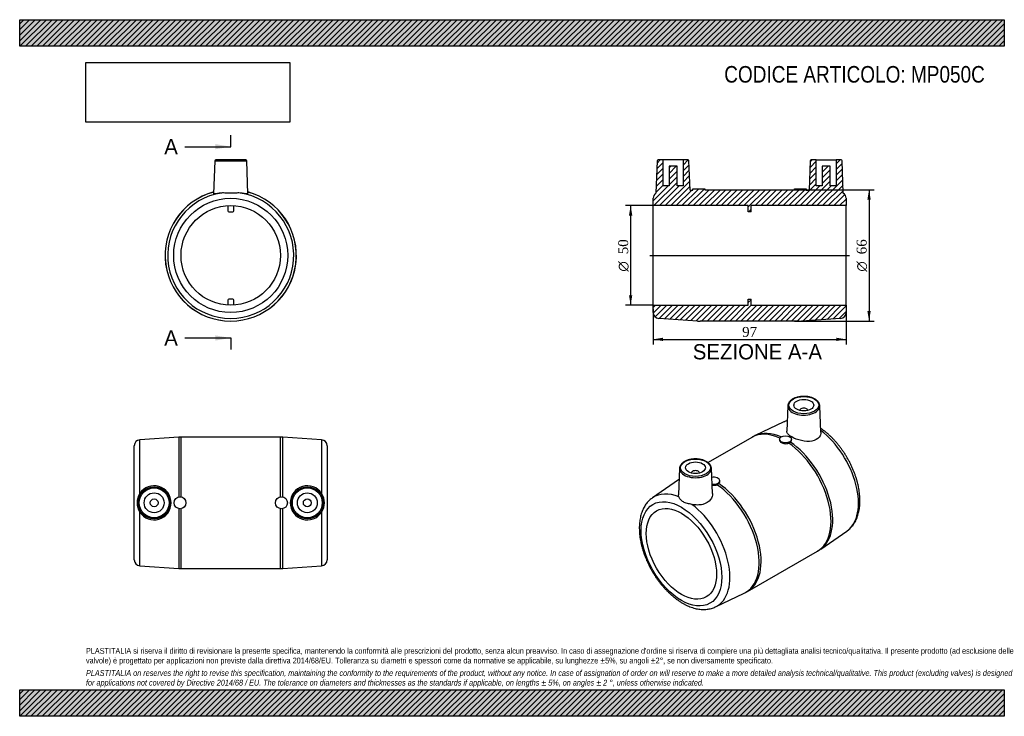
# Model space of a CAD drawing. Header units: millimetres. Extents: x 0 to 495, y 0 to 350.
import ezdxf
from ezdxf.enums import TextEntityAlignment as Align
from ezdxf.lldxf.tags import DXFTag

# ---------------------------------------------------------------- set-up
doc = ezdxf.new("R2010")
doc.units = ezdxf.units.MM
doc.header["$LTSCALE"] = 1.666667
for name, color, linetype in [('Default', 7, 'Continuous'), ('DV4_Default', 7, 'Continuous'), ('MP050C', 7, 'Continuous')]:
    doc.layers.add(name, color=color, linetype=linetype)
doc.styles.add('SEACAD_Solid_Edge_ANSI', font='seans.ttf')
doc.styles.add('SEACAD_Solid_Edge_ANSI1_Symbols', font='semeca1.ttf')
doc.styles.add('SEACAD_Times_New_Roman', font='times.ttf')
tags = doc.linetypes.add('CENTER2', pattern=[28.575, 19.05, -3.175, 3.175, -3.175]).pattern_tags.tags
tags[10:11] = [DXFTag(74, 4), DXFTag(75, 0), DXFTag(340, '0'), DXFTag(46, 0.0), DXFTag(50, 0.0), DXFTag(44, 0.0), DXFTag(45, 0.0)]
tags[8:9] = [DXFTag(74, 4), DXFTag(75, 0), DXFTag(340, '0'), DXFTag(46, 0.0), DXFTag(50, 0.0), DXFTag(44, 0.0), DXFTag(45, 0.0)]
tags[6:7] = [DXFTag(74, 4), DXFTag(75, 0), DXFTag(340, '0'), DXFTag(46, 0.0), DXFTag(50, 0.0), DXFTag(44, 0.0), DXFTag(45, 0.0)]
tags[4:5] = [DXFTag(74, 4), DXFTag(75, 0), DXFTag(340, '0'), DXFTag(46, 0.0), DXFTag(50, 0.0), DXFTag(44, 0.0), DXFTag(45, 0.0)]
doc.dimstyles.new('ANSImm', dxfattribs={"dimtxt": 5, "dimasz": 5, "dimexe": 2.5, "dimexo": 0, "dimgap": 1.25, "dimtad": 1, "dimdsep": 46, "dimtxsty": 'SEACAD_Times_New_Roman', "dimblk1": '_SE_FILLED', "dimblk2": '_SE_FILLED', "dimsah": 1, "dimcen": 2.5, "dimazin": 0, "dimtfac": 0.85, "dimtdec": 3, "dimtofl": 0, "dimtmove": 0, "dimatfit": 3, "dimfxl": 1, "dimarcsym": 0})
picture_1 = doc.add_image_def('image1.jpg', size_in_pixel=(4302, 1260))

# ---------------------------------------------------------------- blocks, each defined once
blk = doc.blocks.new('SE')
at = {"layer": 'MP050C', "color": 7, "linetype": 'Continuous'}
for p, q in [((98.08, 279.08), (97.5, 262.55)), ((98.08, 279.08), (114.11, 279.08)), ((113.61, 279.57), (98.58, 279.57)), ((114.69, 262.55), (114.11, 279.08)), ((104.6, 256.52), (104.6, 254.02)), ((105.1, 253.52), (107.1, 253.52)), ((107.6, 254.02), (107.6, 256.52)), ((104.6, 209.11), (104.6, 206.61)), ((107.1, 209.61), (105.1, 209.61)), ((107.6, 206.61), (107.6, 209.11))]:
    blk.add_line(p, q, dxfattribs=at)
for radius in [28.69, 25]:
    blk.add_circle((106.1, 231.57), radius, dxfattribs=at)
for centre, radius, start, end in [((98.58, 279.07), 0.5, 90, 178), ((113.61, 279.07), 0.5, 2, 90), ((106.1, 231.57), 33, 105.04, 74.96), ((106.1, 231.57), 32.96, 105.0626, 74.9374), ((106.1, 231.57), 31.68, 98.4897, 81.5103), ((105.1, 254.02), 0.5, 180, 270), ((107.1, 254.02), 0.5, 270, 0), ((105.1, 209.11), 0.5, 90, 180), ((107.1, 209.11), 0.5, 0, 90)]:
    blk.add_arc(centre, radius, start, end, dxfattribs=at)
for points, knots in [([(101.42, 262.9), (99.88, 262.74), (98.66, 262.54), (97.68, 262.46), (97.51, 262.49), (97.51, 262.55)], [0, 0, 0, 0, 0.125, 0.125, 0.193451, 0.193451, 0.193451, 0.193451]), ([(110.77, 262.9), (110.08, 262.98), (109.33, 262.94), (107.74, 262.85), (106.93, 262.8), (105.27, 262.8), (104.45, 262.85), (102.87, 262.94), (102.12, 262.98), (101.42, 262.9)], [0, 0, 0, 0, 0.25, 0.25, 0.5, 0.5, 0.75, 0.75, 1, 1, 1, 1]), ([(114.69, 262.55), (114.69, 262.49), (114.52, 262.46), (113.85, 262.52), (113.39, 262.58), (112.23, 262.73), (111.55, 262.82), (110.77, 262.9)], [0.806709, 0.806709, 0.806709, 0.806709, 0.875, 0.875, 0.9375, 0.9375, 1, 1, 1, 1])]:
    blk.add_open_spline(points, degree=3, knots=knots, dxfattribs=at)
blk = doc.blocks.new('SE1')
at = {"layer": 'MP050C', "color": 7, "linetype": 'Continuous'}
for p, q in [((386.18, 156.05), (385.63, 143.34)), ((392.19, 153.72), (392.19, 153.68)), ((396.19, 153.68), (396.19, 153.72)), ((402.77, 142.73), (402.2, 156.05)), ((384.18, 147.9), (369.76, 141.05)), ((368.04, 140.14), (346.08, 127.46)), ((382, 139.18), (382, 138.72)), ((388, 138.61), (388, 139.18)), ((331.73, 124.61), (331.16, 111.26)), ((348.3, 111.96), (347.76, 124.61)), ((331.25, 118.82), (318.1, 109.75)), ((337.74, 122.28), (337.74, 122.25)), ((341.74, 122.25), (341.74, 122.28)), ((351.93, 117.9), (351.93, 118.36)), ((402.68, 84.02), (415.83, 93.09)), ((365.9, 62.7), (401.04, 82.98)), ((349.75, 54.93), (364.18, 61.79))]:
    blk.add_line(p, q, dxfattribs=at)
for centre, radius, start, end in [((376.37, 126.31), 16.14, 114.1517, 121.0523), ((385.69, 140.01), 2.95, 288.1133, 308.5627), ((339.86, 106.95), 14.66, 124.8615, 125.981), ((349.44, 119.17), 3.03, 291.3449, 311.8729), ((393.25, 97.18), 16.18, 298.7514, 305.6309), ((357.27, 76.94), 16.64, 294.5099, 301.2106)]:
    blk.add_arc(centre, radius, start, end, dxfattribs=at)
for centre, major_axis in [((394.19, 156.33), (-7.52, 0)), ((394.19, 156.33), (-5, 0)), ((385, 139.18), (-3, 0)), ((339.74, 124.89), (-7.52, 0)), ((339.74, 124.89), (5, 0)), ((332.67, 81.62), (14.34, -24.85)), ((332.67, 81.62), (12.5, -21.65))]:
    blk.add_ellipse(centre, major_axis=major_axis, ratio=0.57735, dxfattribs=at)
for centre, major_axis, start_param, end_param in [((394.19, 155.93), (8.02, 0), 3.116897, 6.283185), ((394.19, 153.72), (-2, 0), 3.112862, 6.283185), ((394.19, 153.72), (-2, 0), 0, 0.02873), ((394.19, 155.93), (8.02, 0), 0.024695, 0.040991), ((394.19, 155.93), (8.02, 0), 0, 0.024695), ((399.28, 120.07), (15.84, -27.44), 2.998676, 3.09383), ((399.28, 120.07), (15.84, -27.44), -3.189355, -3.187725), ((399.28, 120.07), (15.84, -27.44), 0.046132, 2.20124), ((384.54, 111.56), (16.5, -28.58), 2.458319, 3.141593), ((385.46, 112.09), (16.48, -28.54), 2.47038, 3.095379), ((384.54, 111.56), (16.5, -28.58), 0, 2.267338), ((385.46, 112.09), (16.48, -28.54), 0.046177, 2.267214), ((339.74, 124.5), (8.02, 0), 3.116897, 6.283185), ((339.74, 124.5), (8.02, 0), 0.024695, 0.040991), ((339.74, 124.5), (8.02, 0), 0, 0.024695), ((348.47, 90.74), (16.48, -28.54), 3.173019, 3.187725), ((339.74, 122.28), (2, 0), 0, 3.170323), ((339.74, 122.28), (2, 0), 6.254455, 6.283185), ((348.93, 118.36), (3, 0), 0, 1.903757), ((348.93, 118.36), (3, 0), 4.428819, 6.283185), ((348.47, 90.74), (16.48, -28.54), 6.237053, 8.550399), ((349.4, 91.27), (16.5, -28.58), 0.000001, 2.267338), ((334.65, 82.76), (15.84, -27.44), 2.504368, 3.187543), ((334.65, 82.76), (15.84, -27.44), -0.047289, 2.208021)]:
    blk.add_ellipse(centre, major_axis=major_axis, ratio=0.57735, start_param=start_param, end_param=end_param, dxfattribs=at)
for points, knots in [([(402.19, 156.13), (402.19, 156.2), (402.18, 156.43), (402.08, 156.84), (401.88, 157.34), (401.59, 157.83), (401.21, 158.3), (400.76, 158.73), (400.23, 159.14), (399.63, 159.51), (398.96, 159.83), (398.25, 160.12), (397.48, 160.35), (396.68, 160.53), (395.86, 160.67), (395.01, 160.74), (394.16, 160.77), (393.31, 160.74), (392.46, 160.66), (391.64, 160.52), (390.84, 160.34), (390.08, 160.1), (389.37, 159.81), (388.71, 159.48), (388.11, 159.11), (387.57, 158.69), (387.12, 158.24), (386.74, 157.76), (386.46, 157.25), (386.27, 156.74), (386.18, 156.33), (386.18, 156.12), (386.18, 156.07)], [0, 0, 0, 0, 0.012201, 0.045501, 0.078941, 0.11277, 0.147099, 0.18189, 0.217013, 0.25232, 0.287693, 0.323048, 0.35836, 0.393626, 0.42885, 0.464045, 0.499223, 0.5344, 0.569589, 0.604801, 0.640054, 0.675362, 0.710738, 0.746191, 0.781717, 0.81729, 0.852818, 0.888168, 0.923164, 0.957647, 0.991569, 1, 1, 1, 1]), ([(385.85, 148.56), (385.79, 148.54), (385.38, 148.41), (384.81, 148.2), (384.38, 147.99), (384.22, 147.91)], [0.97275025, 0.97275025, 0.97275025, 0.97275025, 0.97572214, 0.99256223, 1, 1, 1, 1]), ([(415.84, 93.1), (416.08, 93.27), (416.55, 93.6), (417.31, 94.26), (418.07, 95.03), (418.78, 95.87), (419.43, 96.78), (420.02, 97.76), (420.55, 98.81), (421.02, 99.92), (421.43, 101.09), (421.77, 102.32), (422.04, 103.6), (422.24, 104.93), (422.37, 106.3), (422.43, 107.71), (422.42, 109.16), (422.35, 110.64), (422.2, 112.14), (421.99, 113.66), (421.71, 115.2), (421.37, 116.75), (420.97, 118.3), (420.5, 119.86), (419.97, 121.42), (419.39, 122.98), (418.74, 124.52), (418.05, 126.06), (417.3, 127.57), (416.5, 129.06), (415.65, 130.53), (414.75, 131.97), (413.81, 133.38), (412.84, 134.75), (411.82, 136.07), (410.76, 137.36), (409.68, 138.59), (408.56, 139.77), (407.41, 140.9), (406.24, 141.97), (405.05, 142.98), (403.86, 143.9), (403.07, 144.46), (402.69, 144.73)], [0, 0, 0, 0, 0.0123018, 0.0289449, 0.0456506, 0.0624616, 0.0794125, 0.0965281, 0.1138212, 0.1312924, 0.148931, 0.1667171, 0.1846249, 0.2026262, 0.2206935, 0.2388025, 0.2569329, 0.2750671, 0.2931929, 0.3113036, 0.3293954, 0.3474667, 0.3655171, 0.3835477, 0.40156, 0.4195562, 0.4375389, 0.4555108, 0.4734748, 0.491434, 0.5093913, 0.5273498, 0.5453117, 0.56328, 0.5812579, 0.5992484, 0.6172547, 0.6352796, 0.6533259, 0.671396, 0.6894919, 0.7076146, 0.7245027, 0.7245027, 0.7245027, 0.7245027]), ([(382, 138.72), (382, 138.66), (382, 138.6), (382.05, 138.36), (382.14, 138.18), (382.44, 137.84), (382.63, 137.69), (383.12, 137.41), (383.39, 137.29), (384.01, 137.11), (384.33, 137.04), (385.01, 136.97), (385.35, 136.97), (386.01, 137.04), (386.32, 137.11), (386.61, 137.21)], [0.2098978, 0.2098978, 0.2098978, 0.2098978, 0.25, 0.25, 0.375, 0.375, 0.5, 0.5, 0.625, 0.625, 0.75, 0.75, 0.875, 0.875, 1, 1, 1, 1]), ([(402.77, 142.73), (402.8, 141.87), (402.54, 141.02), (401.22, 139.3), (399.88, 138.57), (396.66, 138), (394.77, 138.13), (391.19, 138.93), (389.45, 139.61), (386.85, 141.11), (385.99, 141.94), (385.65, 142.93), (385.62, 143.14), (385.63, 143.34)], [0.0358983, 0.0358983, 0.0358983, 0.0358983, 0.125, 0.125, 0.25, 0.25, 0.375, 0.375, 0.5, 0.5, 0.625, 0.625, 0.6575129, 0.6575129, 0.6575129, 0.6575129]), ([(387.53, 137.7), (387.71, 137.86), (387.84, 138.03), (387.97, 138.34), (388, 138.47), (388, 138.61)], [0, 0, 0, 0, 0.125, 0.125, 0.2099985, 0.2099985, 0.2099985, 0.2099985]), ([(347.74, 124.7), (347.74, 124.77), (347.73, 124.99), (347.63, 125.41), (347.43, 125.91), (347.14, 126.4), (346.77, 126.86), (346.31, 127.3), (345.78, 127.7), (345.18, 128.07), (344.52, 128.4), (343.8, 128.68), (343.04, 128.92), (342.24, 129.1), (341.41, 129.23), (340.57, 129.31), (339.71, 129.33), (338.86, 129.31), (338.02, 129.22), (337.19, 129.09), (336.4, 128.9), (335.64, 128.66), (334.92, 128.38), (334.26, 128.05), (333.66, 127.67), (333.13, 127.26), (332.67, 126.81), (332.3, 126.33), (332.01, 125.82), (331.82, 125.3), (331.74, 124.89), (331.74, 124.68), (331.74, 124.64)], [0, 0, 0, 0, 0.012201, 0.045501, 0.078941, 0.11277, 0.147099, 0.18189, 0.217013, 0.25232, 0.287693, 0.323048, 0.35836, 0.393626, 0.42885, 0.464045, 0.499223, 0.5344, 0.569589, 0.604801, 0.640054, 0.675362, 0.710738, 0.746191, 0.781717, 0.81729, 0.852818, 0.888168, 0.923164, 0.957647, 0.991569, 1, 1, 1, 1]), ([(348.11, 116.12), (348.27, 116.09), (348.44, 116.07), (348.95, 116.04), (349.28, 116.05), (349.95, 116.15), (350.26, 116.23), (350.55, 116.35)], [0.6869647, 0.6869647, 0.6869647, 0.6869647, 0.75, 0.75, 0.875, 0.875, 1, 1, 1, 1]), ([(351.47, 116.92), (351.65, 117.09), (351.78, 117.28), (351.91, 117.62), (351.94, 117.76), (351.93, 117.9)], [0, 0, 0, 0, 0.125, 0.125, 0.2098978, 0.2098978, 0.2098978, 0.2098978]), ([(318.11, 109.75), (317.86, 109.58), (317.39, 109.24), (316.62, 108.58), (315.86, 107.81), (315.15, 106.97), (314.5, 106.06), (313.91, 105.08), (313.38, 104.03), (312.91, 102.92), (312.5, 101.75), (312.16, 100.52), (311.89, 99.24), (311.69, 97.91), (311.56, 96.54), (311.5, 95.12), (311.51, 93.68), (311.58, 92.2), (311.73, 90.7), (311.94, 89.18), (312.22, 87.64), (312.56, 86.09), (312.97, 84.53), (313.43, 82.97), (313.96, 81.41), (314.55, 79.86), (315.19, 78.31), (315.89, 76.78), (316.64, 75.27), (317.44, 73.77), (318.28, 72.31), (319.18, 70.87), (320.12, 69.46), (321.1, 68.09), (322.11, 66.77), (323.17, 65.48), (324.26, 64.25), (325.37, 63.07), (326.52, 61.94), (327.69, 60.87), (328.88, 59.86), (330.1, 58.92), (331.33, 58.04), (332.57, 57.24), (333.83, 56.51), (335.09, 55.85), (336.35, 55.28), (337.62, 54.79), (338.88, 54.38), (340.14, 54.06), (341.38, 53.83), (342.6, 53.69), (343.8, 53.64), (344.97, 53.68), (346.1, 53.81), (347.21, 54.02), (348.26, 54.32), (349.12, 54.64), (349.56, 54.85), (349.72, 54.93)], [0, 0, 0, 0, 0.012592, 0.029228, 0.045926, 0.062729, 0.079672, 0.09678, 0.114065, 0.131528, 0.149158, 0.166936, 0.184836, 0.202829, 0.220888, 0.238988, 0.25711, 0.275236, 0.293353, 0.311456, 0.329539, 0.347602, 0.365644, 0.383666, 0.40167, 0.419658, 0.437632, 0.455596, 0.473552, 0.491502, 0.509451, 0.527402, 0.545355, 0.563315, 0.581285, 0.599267, 0.617265, 0.635281, 0.653319, 0.671381, 0.689469, 0.707583, 0.725724, 0.743891, 0.76208, 0.780284, 0.798492, 0.816684, 0.834839, 0.852931, 0.87093, 0.888805, 0.906525, 0.924068, 0.941421, 0.958582, 0.975566, 0.992398, 1, 1, 1, 1]), ([(337.96, 106.44), (337.15, 106.6), (336.38, 106.74), (335.28, 107.02), (334.94, 107.13), (334.28, 107.38), (333.97, 107.53), (333.38, 107.87), (333.11, 108.06), (332.62, 108.47), (332.4, 108.69), (332.01, 109.14), (331.83, 109.38), (331.55, 109.83), (331.43, 110.06), (331.35, 110.26)], [0, 0, 0, 0, 0.25, 0.25, 0.375, 0.375, 0.5, 0.5, 0.625, 0.625, 0.75, 0.75, 0.875, 0.875, 1, 1, 1, 1]), ([(348.3, 111.96), (348.34, 110.89), (348, 109.8), (346.44, 107.72), (345.04, 106.86), (342.52, 106.24), (341.62, 106.15), (339.78, 106.16), (338.86, 106.26), (337.96, 106.44)], [0.6477995, 0.6477995, 0.6477995, 0.6477995, 0.75, 0.75, 0.875, 0.875, 0.9375, 0.9375, 1, 1, 1, 1])]:
    blk.add_open_spline(points, degree=3, knots=knots, dxfattribs=at)
blk.add_open_spline([(331.35, 110.26), (331.21, 110.59), (331.14, 110.92), (331.16, 111.26)], degree=3, dxfattribs=at)
blk = doc.blocks.new('SE2')
at = {"layer": 'MP050C', "color": 7, "linetype": 'Continuous'}
for p, q in [((79.95, 140.22), (60.4, 138.95)), ((60.4, 111.94), (60.4, 138.95)), ((79.95, 140.22), (79.95, 110.19)), ((81.25, 110.19), (81.25, 140.26)), ((130.95, 140.26), (81.25, 140.26)), ((130.95, 140.26), (130.95, 110.19)), ((132.25, 110.19), (132.25, 140.22)), ((151.79, 138.95), (132.25, 140.22)), ((151.79, 138.95), (151.79, 111.94)), ((57.6, 78.58), (57.6, 135.95)), ((154.6, 135.95), (154.6, 78.58)), ((79.95, 104.34), (79.95, 74.31)), ((81.25, 74.26), (81.25, 104.34)), ((130.95, 104.34), (130.95, 74.26)), ((132.25, 74.31), (132.25, 104.34)), ((60.4, 75.58), (60.4, 102.59)), ((151.79, 102.59), (151.79, 75.58)), ((60.4, 75.58), (79.95, 74.31)), ((81.25, 74.26), (130.95, 74.26)), ((132.25, 74.31), (151.79, 75.58))]:
    blk.add_line(p, q, dxfattribs=at)
for centre, radius in [((67.6, 107.26), 8.02), ((67.6, 107.26), 7.52), ((144.6, 107.26), 8.02), ((144.6, 107.26), 7.52), ((67.6, 107.26), 5), ((67.6, 107.26), 2), ((80.6, 107.26), 3), ((131.6, 107.26), 3), ((144.6, 107.26), 5), ((144.6, 107.26), 2)]:
    blk.add_circle(centre, radius, dxfattribs=at)
for centre, radius, start, end in [((60.6, 135.95), 3, 93.7314, 180), ((81.25, 120.26), 20, 90, 93.7314), ((130.95, 120.26), 20, 86.2686, 90), ((151.6, 135.95), 3, 0, 86.2686), ((67.57, 107.26), 8.56, 213.1148, 146.8852), ((144.62, 107.26), 8.56, 33.115, 326.885), ((67.58, 107.26), 8.57, 146.9262, 213.0738), ((144.61, 107.26), 8.57, 326.9262, 33.0738), ((60.6, 78.58), 3, 180, 266.2686), ((81.25, 94.26), 20, 266.2686, 270), ((130.95, 94.26), 20, 270, 273.7314), ((151.6, 78.58), 3, 273.7314, 0)]:
    blk.add_arc(centre, radius, start, end, dxfattribs=at)
blk = doc.blocks.new('SE4')
at = {"color": 7, "linetype": 'Continuous', "style": 'SEACAD_Solid_Edge_ANSI'}
blk.add_text('A', height=7.67, dxfattribs=at).set_placement((72.67, 290.03), align=Align.TOP_LEFT)
blk = doc.blocks.new('SE5')
at = {"color": 7, "linetype": 'Continuous', "style": 'SEACAD_Solid_Edge_ANSI'}
blk.add_text('A', height=7.67, dxfattribs=at).set_placement((72.67, 193.92), align=Align.TOP_LEFT)
blk = doc.blocks.new('SEANNOT_GROUP')
at = {"linetype": 'Continuous'}
blk.add_hatch(color=7, dxfattribs=at).paths.add_polyline_path([(98.43, 284.92), (106.1, 286.19), (98.43, 287.47)])
at = {"color": 7, "linetype": 'Continuous'}
blk.add_lwpolyline([(83.1, 286.19), (106.1, 286.19)], dxfattribs=at)
blk = doc.blocks.new('SEANNOT_GROUP1')
at = {"linetype": 'Continuous'}
blk.add_hatch(color=7, dxfattribs=at).paths.add_polyline_path([(98.43, 188.81), (106.1, 190.09), (98.43, 191.37)])
at = {"color": 7, "linetype": 'Continuous'}
blk.add_lwpolyline([(83.1, 190.09), (106.1, 190.09)], dxfattribs=at)
blk = doc.blocks.new('SE3')
at = {"layer": 'Default', "color": 7, "linetype": 'CENTER2'}
for p, q in [((106.1, 286.19), (106.1, 291.94)), ((106.1, 190.09), (106.1, 184.34))]:
    blk.add_line(p, q, dxfattribs=at)
at = {"layer": 'Default', "color": 7, "linetype": 'CENTER2', "const_width": 0.0001}
blk.add_lwpolyline([(106.1, 286.19), (106.1, 190.09)], dxfattribs=at)
at = {"layer": 'Default'}
for name in ['SE4', 'SEANNOT_GROUP', 'SE5', 'SEANNOT_GROUP1']:
    blk.add_blockref(name, (0, 0), dxfattribs=at)
blk = doc.blocks.new('SE6')
at = {"layer": 'MP050C', "linetype": 'Continuous'}
h = blk.add_hatch(dxfattribs=at)
h.set_pattern_fill('LINE', scale=0.62992, angle=45, style=0)
edge = h.paths.add_edge_path()
edge.add_line((389.47, 264.57), (344.47, 264.57))
edge.add_line((344.47, 264.57), (344.47, 265.07))
edge.add_line((344.47, 265.07), (338.47, 265.07))
edge.add_line((338.47, 265.07), (338.47, 264.37))
edge.add_line((338.47, 264.37), (337, 264.28))
edge.add_line((337, 264.28), (336.48, 279.08))
edge.add_arc((335.98, 279.07), 0.5, 2, 90)
edge.add_line((335.98, 279.57), (333.47, 279.57))
edge.add_line((333.47, 279.57), (333.47, 266.57))
edge.add_line((333.47, 266.57), (330.47, 266.57))
edge.add_line((330.47, 266.57), (330.47, 276.37))
edge.add_line((330.47, 276.37), (326.47, 276.37))
edge.add_line((326.47, 276.37), (326.47, 266.57))
edge.add_line((326.47, 266.57), (323.47, 266.57))
edge.add_line((323.47, 266.57), (323.47, 279.57))
edge.add_line((323.47, 279.57), (320.95, 279.57))
edge.add_arc((320.95, 279.07), 0.5, 90, 178)
edge.add_line((320.45, 279.08), (319.88, 262.8))
edge.add_arc((321.47, 260.26), 3, 121.9021, 180)
edge.add_line((318.47, 260.26), (318.47, 256.57))
edge.add_line((318.47, 256.57), (366.22, 256.57))
edge.add_line((366.22, 256.57), (366.22, 253.52))
edge.add_line((366.22, 253.52), (367.72, 253.52))
edge.add_line((367.72, 253.52), (367.72, 256.57))
edge.add_line((367.72, 256.57), (415.47, 256.57))
edge.add_line((415.47, 256.57), (415.47, 260.26))
edge.add_arc((412.47, 260.26), 3, 0, 58.0979)
edge.add_line((414.05, 262.8), (413.48, 279.08))
edge.add_arc((412.98, 279.07), 0.5, 2, 90)
edge.add_line((412.98, 279.57), (410.47, 279.57))
edge.add_line((410.47, 279.57), (410.47, 266.57))
edge.add_line((410.47, 266.57), (407.47, 266.57))
edge.add_line((407.47, 266.57), (407.47, 276.37))
edge.add_line((407.47, 276.37), (403.47, 276.37))
edge.add_line((403.47, 276.37), (403.47, 266.57))
edge.add_line((403.47, 266.57), (400.47, 266.57))
edge.add_line((400.47, 266.57), (400.47, 279.57))
edge.add_line((400.47, 279.57), (397.95, 279.57))
edge.add_arc((397.95, 279.07), 0.5, 90, 178)
edge.add_line((397.45, 279.08), (396.93, 264.28))
edge.add_line((396.93, 264.28), (395.47, 264.37))
edge.add_line((395.47, 264.37), (395.47, 265.07))
edge.add_line((395.47, 265.07), (389.47, 265.07))
edge.add_line((389.47, 265.07), (389.47, 264.57))
h = blk.add_hatch(dxfattribs=at)
h.set_pattern_fill('LINE', scale=0.62992, angle=45, style=0)
edge = h.paths.add_edge_path()
edge.add_line((393.12, 198.61), (412.66, 199.88))
edge.add_arc((412.47, 202.88), 3, 273.7314, 360)
edge.add_line((415.47, 202.88), (415.47, 206.57))
edge.add_line((415.47, 206.57), (367.72, 206.57))
edge.add_line((367.72, 206.57), (367.72, 209.61))
edge.add_line((367.72, 209.61), (366.22, 209.61))
edge.add_line((366.22, 209.61), (366.22, 206.57))
edge.add_line((366.22, 206.57), (318.47, 206.57))
edge.add_line((318.47, 206.57), (318.47, 202.88))
edge.add_arc((321.47, 202.88), 3, 180, 266.2686)
edge.add_line((321.27, 199.88), (340.82, 198.61))
edge.add_arc((342.12, 218.57), 20, 266.2686, 270)
edge.add_line((342.12, 198.57), (391.81, 198.57))
edge.add_arc((391.81, 218.57), 20, 270, 273.7314)
at = {"layer": 'DV4_Default', "color": 7, "linetype": 'CENTER2'}
blk.add_line((316.71, 231.57), (417.22, 231.57), dxfattribs=at)
at = {"layer": 'MP050C', "color": 7, "linetype": 'Continuous'}
for p, q in [((320.45, 279.08), (319.88, 262.8)), ((323.47, 279.57), (320.95, 279.57)), ((333.47, 279.57), (323.47, 279.57)), ((323.47, 266.57), (323.47, 279.57)), ((335.98, 279.57), (333.47, 279.57)), ((333.47, 279.57), (333.47, 266.57)), ((337, 264.28), (336.48, 279.08)), ((397.45, 279.08), (396.93, 264.28)), ((400.47, 279.57), (397.95, 279.57)), ((400.47, 279.57), (410.47, 279.57)), ((400.47, 266.57), (400.47, 279.57)), ((410.47, 279.57), (410.47, 266.57)), ((412.98, 279.57), (410.47, 279.57)), ((414.05, 262.8), (413.48, 279.08)), ((330.47, 276.37), (326.47, 276.37)), ((326.47, 276.37), (326.47, 266.57)), ((330.47, 266.57), (330.47, 276.37)), ((403.47, 276.37), (403.47, 266.57)), ((407.47, 276.37), (403.47, 276.37)), ((407.47, 266.57), (407.47, 276.37)), ((326.47, 266.57), (323.47, 266.57)), ((333.47, 266.57), (330.47, 266.57)), ((337, 264.28), (338.47, 264.37)), ((338.47, 265.07), (344.47, 265.07)), ((338.47, 264.37), (338.47, 265.07)), ((344.47, 265.07), (344.47, 264.57)), ((344.47, 264.57), (389.47, 264.57)), ((389.47, 264.57), (389.47, 265.07)), ((389.47, 265.07), (395.47, 265.07)), ((395.47, 265.07), (395.47, 264.37)), ((395.47, 264.37), (396.93, 264.28)), ((403.47, 266.57), (400.47, 266.57)), ((410.47, 266.57), (407.47, 266.57)), ((318.47, 256.57), (318.47, 260.26)), ((415.47, 260.26), (415.47, 256.57)), ((318.47, 206.57), (318.47, 256.57)), ((366.22, 256.57), (318.47, 256.57)), ((366.22, 253.52), (366.22, 256.57)), ((367.72, 253.52), (366.22, 253.52)), ((415.47, 256.57), (367.72, 256.57)), ((367.72, 253.52), (367.72, 256.57)), ((415.47, 206.57), (415.47, 256.57)), ((366.22, 206.57), (366.22, 209.61)), ((366.22, 209.61), (367.72, 209.61)), ((367.72, 206.57), (367.72, 209.61)), ((318.47, 202.88), (318.47, 206.57)), ((318.47, 206.57), (366.22, 206.57)), ((367.72, 206.57), (415.47, 206.57)), ((415.47, 206.57), (415.47, 202.88)), ((340.82, 198.61), (321.27, 199.88)), ((391.81, 198.57), (342.12, 198.57)), ((412.66, 199.88), (393.12, 198.61))]:
    blk.add_line(p, q, dxfattribs=at)
for centre, radius, start, end in [((320.95, 279.07), 0.5, 90, 178), ((335.98, 279.07), 0.5, 2, 90), ((397.95, 279.07), 0.5, 90, 178), ((412.98, 279.07), 0.5, 2, 90), ((321.47, 260.26), 3, 121.9021, 180), ((412.47, 260.26), 3, 0, 58.0979), ((321.47, 202.88), 3, 180, 266.2686), ((342.12, 218.57), 20, 266.2686, 270), ((391.81, 218.57), 20, 270, 273.7314), ((412.47, 202.88), 3, 273.7314, 0)]:
    blk.add_arc(centre, radius, start, end, dxfattribs=at)
blk = doc.blocks.new('DMBLK4')
at = {"layer": 'Default', "linetype": 'Continuous'}
for points in [[(323.47, 188.56), (323.47, 190.23), (318.47, 189.39)], [(410.47, 188.56), (415.47, 189.39), (410.47, 190.23)]]:
    blk.add_hatch(color=7, dxfattribs=at).paths.add_polyline_path(points)
at = {"layer": 'Default', "color": 7, "linetype": 'Continuous'}
for p, q in [((318.47, 204.72), (318.47, 186.89)), ((415.47, 204.72), (415.47, 186.89)), ((318.47, 189.39), (415.47, 189.39))]:
    blk.add_line(p, q, dxfattribs=at)
at = {"layer": 'Default', "color": 7, "linetype": 'Continuous', "style": 'SEACAD_Times_New_Roman'}
blk.add_text('97', height=5, dxfattribs=at).set_placement((363.17, 195.64), align=Align.TOP_LEFT)
blk = doc.blocks.new('_SE_FILLED')
at = {"color": 0}
blk.add_line((0, 0), (-1, 0), dxfattribs=at)
blk.add_solid([(0, 0), (-1, -0.1665), (-1, 0.1665), (0, 0)], dxfattribs=at)
blk = doc.blocks.new('GDimGGroup')
at = {"layer": 'Default', "linetype": 'Continuous'}
for points in [[(427.84, 259.57), (427.01, 264.57), (426.17, 259.57)], [(427.84, 203.57), (426.17, 203.57), (427.01, 198.57)]]:
    blk.add_hatch(color=7, dxfattribs=at).paths.add_polyline_path(points)
at = {"layer": 'Default', "color": 7, "linetype": 'Continuous'}
for p, q in [((389.47, 264.57), (429.51, 264.57)), ((427.01, 264.57), (427.01, 198.57)), ((389.47, 198.57), (429.51, 198.57))]:
    blk.add_line(p, q, dxfattribs=at)
for s, style, p in [('66', 'SEACAD_Times_New_Roman', (420.76, 232.13)), ('O', 'SEACAD_Solid_Edge_ANSI1_Symbols', (420.76, 223.43))]:
    blk.add_text(s, height=5, rotation=90, dxfattribs=dict(at, style=style)).set_placement(p, align=Align.TOP_LEFT)
blk = doc.blocks.new('GDimGGroup1')
at = {"layer": 'Default', "linetype": 'Continuous'}
for points in [[(306.31, 251.57), (307.98, 251.57), (307.14, 256.57)], [(306.31, 211.57), (307.14, 206.57), (307.98, 211.57)]]:
    blk.add_hatch(color=7, dxfattribs=at).paths.add_polyline_path(points)
at = {"layer": 'Default', "color": 7, "linetype": 'Continuous'}
for p, q in [((318.47, 256.57), (304.64, 256.57)), ((307.14, 256.57), (307.14, 206.57)), ((318.47, 206.57), (304.64, 206.57))]:
    blk.add_line(p, q, dxfattribs=at)
for s, style, p in [('50', 'SEACAD_Times_New_Roman', (300.89, 232.13)), ('O', 'SEACAD_Solid_Edge_ANSI1_Symbols', (300.89, 223.43))]:
    blk.add_text(s, height=5, rotation=90, dxfattribs=dict(at, style=style)).set_placement(p, align=Align.TOP_LEFT)

msp = doc.modelspace()

# ---------------------------------------------------------------- hatches: boundary and pattern name
at = {"layer": 'Default', "linetype": 'Continuous'}
h = msp.add_hatch(dxfattribs=at)
h.set_pattern_fill('LINE', scale=0.62992, angle=45, style=0)
h.paths.add_polyline_path([(495, 336.667), (495, 350), (0, 350), (0, 336.667)])
for points in [[(495, 336.667), (495, 350), (0, 350), (0, 336.667)], [(495, 0), (495, 13.333), (0, 13.333), (0, 0)]]:
    msp.add_hatch(color=7, dxfattribs=at).paths.add_polyline_path(points)
h = msp.add_hatch(dxfattribs=at)
h.set_pattern_fill('LINE', scale=0.62992, angle=45, style=0)
h.paths.add_polyline_path([(495, 0), (495, 13.333), (0, 13.333), (0, 0)])

# ---------------------------------------------------------------- linework, layer by layer
at = {"layer": 'Default', "color": 7, "linetype": 'Continuous'}
for p, q in [((0, 350), (495, 350)), ((0, 336.667), (0, 350)), ((495, 350), (495, 336.667)), ((495, 336.667), (0, 336.667)), ((0, 13.333), (495, 13.333)), ((0, 0), (0, 13.333)), ((495, 13.333), (495, 0)), ((495, 0), (0, 0))]:
    msp.add_line(p, q, dxfattribs=at)

# ---------------------------------------------------------------- block references
at = {"layer": 'Default'}
for name in ['SE3', 'SE', 'SE6', 'GDimGGroup', 'GDimGGroup1', 'SE1', 'SE2']:
    msp.add_blockref(name, (0, 0), dxfattribs=at)

# ---------------------------------------------------------------- texts
at = {"layer": 'Default', "color": 7, "linetype": 'Continuous', "style": 'SEACAD_Solid_Edge_ANSI'}
msp.add_text('SEZIONE A-A', height=7.66667, dxfattribs=at).set_placement((338.397, 186.993), align=Align.TOP_LEFT)
at = {"layer": 'Default', "attachment_point": 1}
for s, insert, char_height, width in [('{\\fArial Narrow|b0||i0||c0|p34;\\C7;\\H8.333333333;\\W1.;CODICE ARTICOLO: MP050C}', (354.2, 326.723), 8.33333, 132.16599), ("{\\fArial Narrow|b0||i0||c0|p34;\\C7;\\H2.916666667;\\W1.;PLASTITALIA si riserva il diritto di revisionare la presente specifica, mantenendo la conformità alle prescrizioni del prodotto, senza alcun preavviso. In caso di assegnazione d'ordine si riserva di compiere una più dettagliata analisi tecnico/qualitativa. Il presente prodotto (ad esclusione delle \\P}{\\fArial Narrow|b0||i0||c0|p34;\\C7;\\H2.916666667;\\W1.;valvole) è progettato per applicazioni non previste dalla direttiva 2014/68/EU. Tolleranza su diametri e spessori come da normative se applicabile, su lunghezze ±5%, su angoli ±2°, se non diversamente specificato.\\P}{\\fArial Narrow|b0||i0||c0|p34;\\C7;\\H0.8333333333;\\W1.;   \\P}{\\fArial Narrow|b0||i1||c0|p34;\\C7;\\H2.916666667;\\W1.;PLASTITALIA on reserves the right to revise this specification, maintaining the conformity to the requirements of the product, without any notice. In case of assignation of order on will reserve to make a more detailed analysis technical/qualitative. This product (excluding valves) is designed \\P}{\\fArial Narrow|b0||i1||c0|p34;\\C7;\\H2.916666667;\\W1.;for applications not covered by Directive 2014/68 / EU. The tolerance on diameters and thicknesses as the standards if applicable, on lengths ± 5%, on angles ± 2 °, unless otherwise indicated.\\P}", (33.333, 34.337), 2.916667, 428.33333)]:
    msp.add_mtext(s, dxfattribs=dict(at, insert=insert, char_height=char_height, width=width))

# ---------------------------------------------------------------- dimensions: what is measured, and where the dimension line sits
at = {"layer": 'Default', "color": 7, "linetype": 'Continuous'}
dim = msp.add_linear_dim(base=(318.466, 189.394), p1=(318.466, 204.723), p2=(415.466, 204.723), angle=0, text='\\A1;<>', dimstyle='ANSImm', dxfattribs=at)
dim.commit()
dim.dimension.update_dxf_attribs({"geometry": 'DMBLK4', "text_midpoint": (366.966, 189.394), "dimtype": 161})

# ---------------------------------------------------------------- pictures from other files: only their frames are drawn
image = msp.add_image(picture_1, insert=(33.333, 298.505), size_in_units=(102.429, 30))
image.dxf.flags = 7

doc.saveas('drawing.dxf')
